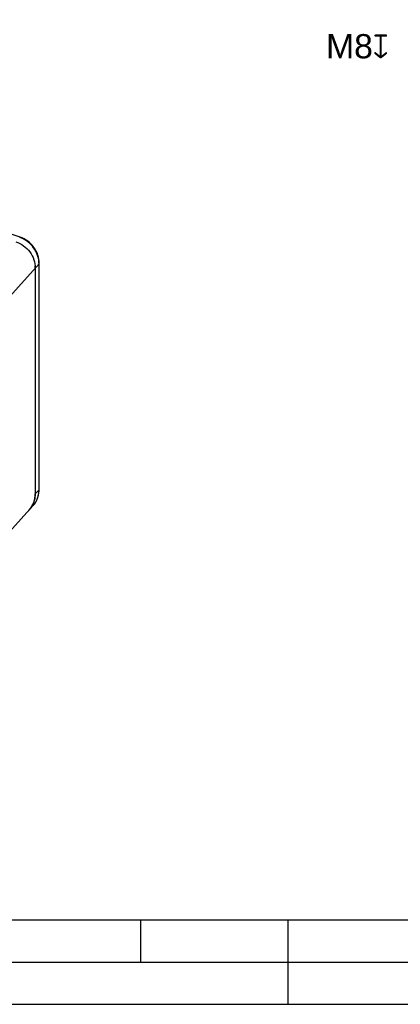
# Model space of a CAD drawing. Header units: millimetres. Extents: x 0 to 420, y 0 to 297.
# Tile 31 of 49: x 203 to 248, y 0 to 117. Entities that reach past the tile are written whole.
import ezdxf

# ---------------------------------------------------------------- set-up
doc = ezdxf.new("R2010")
doc.units = ezdxf.units.MM
doc.header["$LTSCALE"] = 23.1
doc.layers.get('0').update_dxf_attribs({"linetype": 'CONTINUOUS'})
doc.layers.add('COMPONENTS', color=7, linetype='CONTINUOUS')
doc.layers.add('DETAIL', color=7, linetype='CONTINUOUS')
doc.styles.get("Standard").update_dxf_attribs({"font": 'arial.ttf'})
doc.styles.add('TEXTSTYLE_4', font='gdt')

# ---------------------------------------------------------------- blocks, each defined once
blk = doc.blocks.new('CENTER_HOLE_ASM_BL7', base_point=(248.86, 113.79))
at = {"layer": 'DETAIL', "color": 2, "linetype": 'CONTINUOUS'}
for p, q in [((254.16, 116.79), (258.23, 113.41)), ((258.23, 113.41), (254.16, 110.79))]:
    blk.add_line(p, q, dxfattribs=at)
for s, p in [('M8', (239.49, 112.21)), ('19', (249.1, 112.21))]:
    blk.add_text(s, height=2.865, dxfattribs=at).set_placement(p)
at = {"layer": 'DETAIL', "color": 2, "linetype": 'CONTINUOUS', "style": 'TEXTSTYLE_4'}
blk.add_text('x', height=2.86, dxfattribs=at).set_placement((245.04, 112.21))

msp = doc.modelspace()

# ---------------------------------------------------------------- linework, layer by layer
at = {"color": 7, "linetype": 'CONTINUOUS'}
for p, q in [((25, 10), (410, 10)), ((232.75, 0), (237.25, 0))]:
    msp.add_line(p, q, dxfattribs=at)
at = {"color": 2, "linetype": 'CONTINUOUS'}
for p, q in [((217.5, 5), (217.5, 10)), ((235, 0), (235, 10)), ((20, 5), (415, 5)), ((0, 0), (232.75, 0)), ((237.25, 0), (420, 0))]:
    msp.add_line(p, q, dxfattribs=at)
at = {"layer": 'COMPONENTS', "color": 7, "linetype": 'CONTINUOUS'}
for p, q in [((203.1707, 90.98484), (198.68051, 92.51115)), ((205.43918, 61.09697), (205.43479, 87.87808)), ((204.95436, 87.32108), (204.95875, 60.53997)), ((204.68292, 59.11554), (176.17326, 27.80889))]:
    msp.add_line(p, q, dxfattribs=at)
at = {"layer": 'COMPONENTS', "color": 9, "linetype": 'CONTINUOUS'}
for p, q in [((205.40887, 87.82018), (176.16869, 55.71133)), ((205.41326, 61.03907), (205.40887, 87.82018)), ((205.41326, 61.03907), (204.95875, 60.53997))]:
    msp.add_line(p, q, dxfattribs=at)
for centre, radius, start, end in [((202.0505, 87.82576), 3.30277, 70.4955138, 71.2258301), ((202.03746, 87.78974), 3.34107, 67.2656775, 70.4909663), ((202.35317, 87.81914), 3.0557, 0.019464, 4.2115122), ((202.62964, 60.98106), 2.77439, 325.8223508, 329.4884003), ((202.65391, 60.96372), 2.74455, 317.6704094, 321.5506595), ((202.6477, 60.96847), 2.75237, 321.5534859, 324.1252216), ((202.63906, 60.97474), 2.76305, 324.1247376, 325.8208153)]:
    msp.add_arc(centre, radius, start, end, dxfattribs=at)
at = {"layer": 'COMPONENTS', "color": 7, "linetype": 'CONTINUOUS'}
for centre, radius, start, end in [((201.89309, 87.31989), 3.06126, 0.0222731, 4.7906257), ((202.38896, 61.0965), 3.05023, 355.3962364, 0.0088255), ((202.10217, 60.51352), 2.85403, 340.4414291, 343.7997983), ((202.0868, 60.51805), 2.87005, 343.798552, 345.63252), ((202.06884, 60.5225), 2.88856, 345.6354915, 348.7756371), ((202.03518, 60.52927), 2.92289, 348.773974, 350.4248827), ((202.00031, 60.53497), 2.95822, 350.4283305, 353.9235464), ((201.97529, 60.53781), 2.9834, 353.9201902, 355.1793454), ((201.95436, 60.53937), 3.00439, 355.1831175, 0.011406), ((202.18091, 60.47951), 2.7682, 317.6857653, 328.618467), ((202.19867, 60.46521), 2.74549, 317.6817725, 322.3663712), ((202.19182, 60.47038), 2.75407, 322.3682074, 323.9921153), ((202.1817, 60.47765), 2.76654, 323.9935931, 327.3695154), ((202.17379, 60.48276), 2.77595, 327.3687172, 329.0722461), ((202.15089, 60.4951), 2.80193, 329.09639, 338.9647927), ((202.11898, 60.50766), 2.83623, 338.9592982, 340.4392975)]:
    msp.add_arc(centre, radius, start, end, dxfattribs=at)
for points, knots in [([(202.65895, 90.4537), (202.98628, 90.34243), (203.6114, 90.01433), (204.3547, 89.26912), (204.83895, 88.34382), (204.9543, 87.65818), (204.95436, 87.32108)], [0, 0, 0, 0, 0.251551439, 0.504333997, 0.754723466, 1, 1, 1, 1]), ([(205.43479, 87.87808), (205.43474, 88.21464), (205.3217, 88.8962), (204.84426, 89.81467), (204.11083, 90.55143), (203.49397, 90.87496), (203.1707, 90.98484)], [0, 0, 0, 0, 0.247313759, 0.497517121, 0.749115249, 1, 1, 1, 1]), ([(204.68292, 59.11554), (204.8971, 59.35074), (205.25004, 59.89918), (205.40361, 60.53221), (205.42934, 60.85167)], [0, 0, 0, 0, 0.498120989, 1, 1, 1, 1]), ([(204.95875, 60.53997), (204.95879, 60.27575), (204.88979, 59.74882), (204.67955, 59.26007), (204.54417, 59.03801)], [0, 0, 0, 0, 0.503953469, 1, 1, 1, 1])]:
    msp.add_open_spline(points, degree=3, knots=knots, dxfattribs=at)
at = {"layer": 'COMPONENTS', "color": 9, "linetype": 'CONTINUOUS'}
for points, knots in [([(203.11346, 90.9528), (203.11878, 90.95864), (203.13359, 90.97371), (203.15707, 90.98948), (203.17071, 90.98485)], [0, 0, 0, 0, 0.354086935, 1, 1, 1, 1]), ([(205.40062, 88.04355), (205.37855, 88.34388), (205.24424, 88.94637), (204.80083, 89.76116), (204.15198, 90.43358), (203.6129, 90.75215), (203.32865, 90.87123)], [0, 0, 0, 0, 0.245872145, 0.49605631, 0.748372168, 1, 1, 1, 1]), ([(205.40887, 87.82018), (205.41294, 87.82466), (205.42638, 87.84121), (205.43476, 87.86273), (205.43478, 87.87808)], [0, 0, 0, 0, 0.282860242, 1, 1, 1, 1]), ([(205.01985, 59.57246), (205.14847, 59.79072), (205.3479, 60.2686), (205.4133, 60.78172), (205.41326, 61.03907)], [0, 0, 0, 0, 0.496075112, 1, 1, 1, 1]), ([(205.41326, 61.03907), (205.41734, 61.04355), (205.43078, 61.0601), (205.43915, 61.08162), (205.43917, 61.09697)], [0, 0, 0, 0, 0.282860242, 1, 1, 1, 1])]:
    msp.add_open_spline(points, degree=3, knots=knots, dxfattribs=at)

# ---------------------------------------------------------------- block references
at = {"layer": 'DETAIL', "color": 2, "linetype": 'CONTINUOUS'}
msp.add_blockref('CENTER_HOLE_ASM_BL7', (248.86057, 113.78591), dxfattribs=at)

doc.saveas('drawing.dxf')
